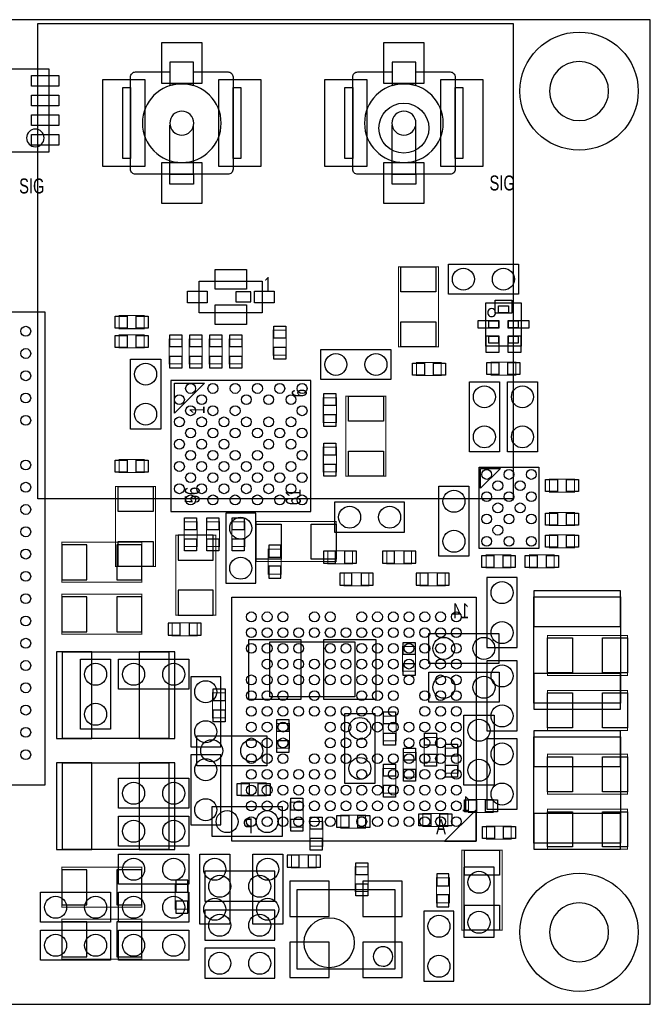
# Model space of a CAD drawing. Extents: x 0 to 42.6, y 0 to 25.
# Tile 4 of 4: x 26.6 to 42.6, y 0 to 25. Entities that reach past the tile are written whole.
import ezdxf

# ---------------------------------------------------------------- set-up
doc = ezdxf.new("R2010")
doc.units = 0
for name, color, linetype in [('BG_HEAT_PLATE_HOLES', 6, 'CONTINUOUS'), ('BG_OUTLINE', 3, 'CONTINUOUS'), ('PG_ASSEMBLY_BOTTOM', 30, 'CONTINUOUS'), ('PG_ASSEMBLY_TOP', 254, 'CONTINUOUS'), ('PIN_BOTTOM', 211, 'CONTINUOUS'), ('PIN_TOP', 173, 'CONTINUOUS')]:
    doc.layers.add(name, color=color, linetype=linetype)

msp = doc.modelspace()

# ---------------------------------------------------------------- linework, layer by layer
at = {"layer": 'BG_HEAT_PLATE_HOLES'}
for points in [[(27.0891, 24.9047), (39.1541, 24.9047)], [(27.0891, 12.8397), (27.0891, 24.9047)], [(39.1541, 24.9047), (39.1541, 12.8397)], [(39.1541, 12.8397), (27.0891, 12.8397)]]:
    msp.add_lwpolyline(points, dxfattribs=at)
for points in [[(41.576498, 23.1902, 1), (40.077898, 23.1902, 1)], [(41.576498, 1.8288, 1), (40.077898, 1.8288, 1)]]:
    msp.add_lwpolyline(points, format="xyb", close=True, dxfattribs=at)
at = {"layer": 'BG_OUTLINE'}
msp.add_lwpolyline([(42.6339, 0), (42.6339, 25.004014), (0, 25.004014), (0, 0)], close=True, dxfattribs=at)
at = {"layer": 'PG_ASSEMBLY_BOTTOM'}
for points in [[(34.623248, 11.9888), (36.401248, 11.9888), (36.401248, 12.7508), (34.623248, 12.7508), (34.623248, 11.9888)], [(31.860998, 12.4714), (31.860998, 10.6934), (32.622998, 10.6934), (32.622998, 12.4714), (31.860998, 12.4714)], [(38.490398, 10.836148), (38.490398, 9.058148), (39.252398, 9.058148), (39.252398, 10.836148), (38.490398, 10.836148)], [(38.212268, 4.13893), (32.012128, 4.13893), (32.012128, 10.33907), (38.212268, 10.33907), (38.212268, 4.13893)], [(39.676324, 7.64794), (39.676324, 10.34796), (41.876218, 10.34796), (41.876218, 7.64794), (39.676324, 7.64794)], [(30.417008, 6.748526), (27.716988, 6.748526), (27.716988, 8.94842), (30.417008, 8.94842), (30.417008, 6.748526)], [(38.490398, 8.718804), (38.490398, 6.940804), (39.252398, 6.940804), (39.252398, 8.718804), (38.490398, 8.718804)], [(30.971998, 8.318754), (30.971998, 6.540754), (31.733998, 6.540754), (31.733998, 8.318754), (30.971998, 8.318754)], [(41.876472, 6.79196), (41.876472, 4.09194), (39.676578, 4.09194), (39.676578, 6.79196), (41.876472, 6.79196)], [(39.252398, 4.959604), (39.252398, 6.737604), (38.490398, 6.737604), (38.490398, 4.959604), (39.252398, 4.959604)], [(31.733998, 4.559554), (31.733998, 6.337554), (30.971998, 6.337554), (30.971998, 4.559554), (31.733998, 4.559554)], [(30.417008, 3.929126), (27.716988, 3.929126), (27.716988, 6.12902), (30.417008, 6.12902), (30.417008, 3.929126)], [(33.105598, 3.3782), (31.327598, 3.3782), (31.327598, 2.6162), (33.105598, 2.6162), (33.105598, 3.3782)], [(38.668198, 1.7018), (38.668198, 3.4798), (37.906198, 3.4798), (37.906198, 1.7018), (38.668198, 1.7018)], [(36.162234, 0.905002), (36.162234, 2.904998), (33.662366, 2.904998), (33.662366, 0.905002), (36.162234, 0.905002)], [(33.105598, 2.3876), (31.327598, 2.3876), (31.327598, 1.6256), (33.105598, 1.6256), (33.105598, 2.3876)], [(37.652198, 0.5842), (37.652198, 2.3622), (36.890198, 2.3622), (36.890198, 0.5842), (37.652198, 0.5842)], [(33.105598, 1.4224), (31.327598, 1.4224), (31.327598, 0.6604), (33.105598, 0.6604), (33.105598, 1.4224)]]:
    msp.add_lwpolyline(points, dxfattribs=at)
at = {"layer": 'PG_ASSEMBLY_BOTTOM', "const_width": 0.0254}
for points in [[(30.590998, 11.9126), (30.590998, 9.8806), (31.606998, 9.8806), (31.606998, 11.9126), (30.590998, 11.9126)], [(29.731462, 11.7348), (27.699462, 11.7348), (27.699462, 10.7188), (29.731462, 10.7188), (29.731462, 11.7348)], [(33.270698, 10.924794), (33.270698, 11.554714), (32.940498, 11.554714), (32.940498, 10.924794), (33.270698, 10.924794)], [(34.447734, 11.1887), (35.077654, 11.1887), (35.077654, 11.5189), (34.447734, 11.5189), (34.447734, 11.1887)], [(36.576762, 11.5189), (35.946842, 11.5189), (35.946842, 11.1887), (36.576762, 11.1887), (36.576762, 11.5189)], [(34.864294, 10.6299), (35.494214, 10.6299), (35.494214, 10.9601), (34.864294, 10.9601), (34.864294, 10.6299)], [(37.427154, 10.9601), (36.797234, 10.9601), (36.797234, 10.6299), (37.427154, 10.6299), (37.427154, 10.9601)], [(29.731462, 10.414), (27.699462, 10.414), (27.699462, 9.398), (29.731462, 9.398), (29.731462, 10.414)], [(31.134558, 9.6901), (30.504638, 9.6901), (30.504638, 9.3599), (31.134558, 9.3599), (31.134558, 9.6901)], [(33.527238, 3.4671), (34.157158, 3.4671), (34.157158, 3.7973), (33.527238, 3.7973), (33.527238, 3.4671)], [(29.731462, 3.4798), (27.699462, 3.4798), (27.699462, 2.4638), (29.731462, 2.4638), (29.731462, 3.4798)], [(30.578298, 3.045206), (30.578298, 2.415286), (30.908498, 2.415286), (30.908498, 3.045206), (30.578298, 3.045206)], [(37.207698, 3.21056), (37.207698, 2.58064), (37.537898, 2.58064), (37.537898, 3.21056), (37.207698, 3.21056)], [(29.731462, 2.159), (27.699462, 2.159), (27.699462, 1.143), (29.731462, 1.143), (29.731462, 2.159)]]:
    msp.add_lwpolyline(points, dxfattribs=at)
at = {"layer": 'PG_ASSEMBLY_BOTTOM'}
msp.add_lwpolyline([(38.212268, 4.13893), (38.212268, 4.93903), (37.412168, 4.13893)], close=True, dxfattribs=at)
msp.add_lwpolyline([(36.099496, 1.214882, 1), (35.605104, 1.215118, 1)], format="xyb", close=True, dxfattribs=at)
at = {"layer": 'PG_ASSEMBLY_TOP'}
for points in [[(31.045912, 23.33117), (31.045912, 23.9268), (30.445964, 23.9268), (30.445964, 23.33117, -0.076601), (30.745938, 23.377398, -0.076974)], [(36.682172, 23.33117), (36.682172, 23.9268), (36.082224, 23.9268), (36.082224, 23.33117, -0.076601), (36.382198, 23.377398, -0.076974)], [(27.253692, 22.00148, 1), (26.805844, 22.001528, 1)], [(38.707822, 17.565624, 1), (38.507618, 17.565676, 1)]]:
    msp.add_lwpolyline(points, format="xyb", close=True, dxfattribs=at)
for points in [[(27.379676, 21.651468), (27.379676, 23.75154), (24.27986, 23.75154), (24.27986, 21.651468), (27.379676, 21.651468)], [(29.572966, 23.677372), (30.445964, 23.677372)], [(35.209226, 23.677372), (36.082224, 23.677372)], [(30.445964, 21.077428), (30.445964, 22.323298)], [(31.045912, 21.077428), (31.045912, 22.323298)], [(36.082224, 21.077428), (36.082224, 22.323298)], [(36.682172, 21.077428), (36.682172, 22.323298)], [(37.51072, 18.795238), (39.28872, 18.795238), (39.28872, 18.033238), (37.51072, 18.033238), (37.51072, 18.795238)], [(32.789368, 18.363438), (32.789368, 17.563338), (31.189168, 17.563338), (31.189168, 18.363438), (32.789368, 18.363438)], [(38.457632, 17.81556), (39.357808, 17.81556), (39.357808, 16.71574), (38.457632, 16.71574), (38.457632, 17.81556)], [(27.278584, 5.574792), (27.278584, 17.574768), (13.278612, 17.574768), (13.278612, 5.574792), (27.278584, 5.574792)], [(34.273998, 16.628872), (36.051998, 16.628872), (36.051998, 15.866872), (34.273998, 15.866872), (34.273998, 16.628872)], [(30.209998, 16.383), (30.209998, 14.605), (29.447998, 14.605), (29.447998, 16.383), (30.209998, 16.383)], [(30.46857, 12.51839), (34.018474, 12.51839), (34.018474, 15.838424), (30.46857, 15.838424), (30.46857, 12.51839)], [(38.80612, 15.806928), (38.80612, 14.028928), (38.04412, 14.028928), (38.04412, 15.806928), (38.80612, 15.806928)], [(39.77132, 15.806928), (39.77132, 14.028928), (39.00932, 14.028928), (39.00932, 15.806928), (39.77132, 15.806928)], [(38.29431, 13.641578), (39.804086, 13.641578), (39.804086, 11.571478), (38.29431, 11.571478), (38.29431, 13.641578)], [(37.271198, 11.376406), (37.271198, 13.154406), (38.033198, 13.154406), (38.033198, 11.376406), (37.271198, 11.376406)], [(38.791896, 8.658098), (37.013896, 8.658098), (37.013896, 9.420098), (38.791896, 9.420098), (38.791896, 8.658098)], [(32.978598, 9.204198), (35.137598, 9.204198), (35.137598, 7.807198), (32.978598, 7.807198), (32.978598, 9.204198)], [(28.939998, 8.763), (28.939998, 6.985), (28.177998, 6.985), (28.177998, 8.763), (28.939998, 8.763)], [(30.921198, 8.001), (29.143198, 8.001), (29.143198, 8.763), (30.921198, 8.763), (30.921198, 8.001)], [(38.795198, 7.6708), (37.017198, 7.6708), (37.017198, 8.4328), (38.795198, 8.4328), (38.795198, 7.6708)], [(35.645598, 7.38632), (35.645598, 5.60832), (34.883598, 5.60832), (34.883598, 7.38632), (35.645598, 7.38632)], [(38.668198, 7.3406), (38.668198, 5.5626), (37.906198, 5.5626), (37.906198, 7.3406), (38.668198, 7.3406)], [(31.124398, 6.820154), (32.902398, 6.820154), (32.902398, 6.058154), (31.124398, 6.058154), (31.124398, 6.820154)], [(30.921198, 4.9784), (29.143198, 4.9784), (29.143198, 5.7404), (30.921198, 5.7404), (30.921198, 4.9784)], [(31.515304, 5.020056), (33.293304, 5.020056), (33.293304, 4.258056), (31.515304, 4.258056), (31.515304, 5.020056)], [(29.143198, 4.7752), (30.921198, 4.7752), (30.921198, 4.0132), (29.143198, 4.0132), (29.143198, 4.7752)], [(30.921198, 3.048), (29.143198, 3.048), (29.143198, 3.81), (30.921198, 3.81), (30.921198, 3.048)], [(31.200598, 2.032), (31.200598, 3.81), (31.962598, 3.81), (31.962598, 2.032), (31.200598, 2.032)], [(32.546798, 2.032), (32.546798, 3.81), (33.308798, 3.81), (33.308798, 2.032), (32.546798, 2.032)], [(28.939998, 2.0828), (27.161998, 2.0828), (27.161998, 2.8448), (28.939998, 2.8448), (28.939998, 2.0828)], [(30.921198, 2.0828), (29.143198, 2.0828), (29.143198, 2.8448), (30.921198, 2.8448), (30.921198, 2.0828)], [(27.161998, 1.8796), (28.939998, 1.8796), (28.939998, 1.1176), (27.161998, 1.1176), (27.161998, 1.8796)], [(29.143198, 1.8796), (30.921198, 1.8796), (30.921198, 1.1176), (29.143198, 1.1176), (29.143198, 1.8796)]]:
    msp.add_lwpolyline(points, dxfattribs=at)
for points in [[(31.045912, 23.677372), (31.91891, 23.677372, -0.414214), (32.04591, 23.550372), (32.04591, 21.204428, -0.414214), (31.91891, 21.077428), (29.572966, 21.077428, -0.414214), (29.445966, 21.204428), (29.445966, 23.550372, -0.414214), (29.572966, 23.677372)], [(36.682172, 23.677372), (37.55517, 23.677372, -0.414214), (37.68217, 23.550372), (37.68217, 21.204428, -0.414214), (37.55517, 21.077428), (35.209226, 21.077428, -0.414214), (35.082226, 21.204428), (35.082226, 23.550372, -0.414214), (35.209226, 23.677372)], [(31.745936, 22.3774, 1), (29.74594, 22.3774, 1), (31.745936, 22.3774)], [(37.382196, 22.3774, 1), (35.3822, 22.3774, 1), (37.382196, 22.3774)], [(31.050738, 22.3774, 1), (30.441138, 22.3774, 1), (31.050738, 22.3774)], [(36.686998, 22.3774, 1), (36.077398, 22.3774, 1), (36.686998, 22.3774)]]:
    msp.add_lwpolyline(points, format="xyb", dxfattribs=at)
for points in [[(29.247338, 21.4757), (29.247338, 23.2791), (29.445966, 23.2791), (29.445966, 21.4757)], [(32.04591, 21.4757), (32.04591, 23.2791), (32.244538, 23.2791), (32.244538, 21.4757)], [(34.883598, 21.4757), (34.883598, 23.2791), (35.082226, 23.2791), (35.082226, 21.4757)], [(37.68217, 21.4757), (37.68217, 23.2791), (37.880798, 23.2791), (37.880798, 21.4757)], [(30.445964, 20.828), (30.445964, 21.077428), (31.045912, 21.077428), (31.045912, 20.828)], [(36.082224, 20.828), (36.082224, 21.077428), (36.682172, 21.077428), (36.682172, 20.828)], [(32.497268, 17.836388), (32.497268, 18.090388), (32.116268, 18.090388), (32.116268, 17.836388)], [(39.032688, 17.74063), (39.032688, 17.560544), (38.782752, 17.560544), (38.782752, 17.74063)], [(38.782752, 17.355566), (38.782752, 17.175734), (38.532816, 17.175734), (38.532816, 17.355566)], [(39.282624, 17.355566), (39.282624, 17.175734), (39.032688, 17.175734), (39.032688, 17.355566)], [(38.782752, 16.970756), (38.782752, 16.79067), (38.532816, 16.79067), (38.532816, 16.970756)], [(39.282624, 16.970756), (39.282624, 16.79067), (39.032688, 16.79067), (39.032688, 16.970756)], [(30.564074, 15.012924), (30.564074, 15.774924), (31.326074, 15.774924)], [(38.329108, 13.606526), (38.829234, 13.606526), (38.329108, 13.106654)]]:
    msp.add_lwpolyline(points, close=True, dxfattribs=at)
at = {"layer": 'PG_ASSEMBLY_TOP', "const_width": 0.0254}
for points in [[(36.24072, 16.699738), (36.24072, 18.731738), (37.25672, 18.731738), (37.25672, 16.699738), (36.24072, 16.699738)], [(29.788358, 17.1577), (29.158438, 17.1577), (29.158438, 17.4879), (29.788358, 17.4879), (29.788358, 17.1577)], [(29.158438, 16.997172), (29.788358, 16.997172), (29.788358, 16.666972), (29.158438, 16.666972), (29.158438, 16.997172)], [(33.067498, 16.487394), (33.067498, 17.117314), (33.397698, 17.117314), (33.397698, 16.487394), (33.067498, 16.487394)], [(30.425898, 16.263112), (30.425898, 16.893032), (30.756098, 16.893032), (30.756098, 16.263112), (30.425898, 16.263112)], [(30.933898, 16.263112), (30.933898, 16.893032), (31.264098, 16.893032), (31.264098, 16.263112), (30.933898, 16.263112)], [(31.441898, 16.263112), (31.441898, 16.893032), (31.772098, 16.893032), (31.772098, 16.263112), (31.441898, 16.263112)], [(31.949898, 16.263112), (31.949898, 16.893032), (32.280098, 16.893032), (32.280098, 16.263112), (31.949898, 16.263112)], [(37.330634, 15.96771), (36.700714, 15.96771), (36.700714, 16.29791), (37.330634, 16.29791), (37.330634, 15.96771)], [(38.59276, 16.31061), (39.22268, 16.31061), (39.22268, 15.98041), (38.59276, 15.98041), (38.59276, 16.31061)], [(34.667698, 15.404084), (34.667698, 14.774164), (34.337498, 14.774164), (34.337498, 15.404084), (34.667698, 15.404084)], [(34.908998, 13.412724), (34.908998, 15.444724), (35.924998, 15.444724), (35.924998, 13.412724), (34.908998, 13.412724)], [(34.337498, 13.519912), (34.337498, 14.149832), (34.667698, 14.149832), (34.667698, 13.519912), (34.337498, 13.519912)], [(29.158438, 13.834872), (29.788358, 13.834872), (29.788358, 13.504672), (29.158438, 13.504672), (29.158438, 13.834872)], [(40.080438, 13.33754), (40.710358, 13.33754), (40.710358, 13.00734), (40.080438, 13.00734), (40.080438, 13.33754)], [(29.066998, 11.117072), (29.066998, 13.149072), (30.082998, 13.149072), (30.082998, 11.117072), (29.066998, 11.117072)], [(31.133542, 12.25296), (31.133542, 11.62304), (30.803342, 11.62304), (30.803342, 12.25296), (31.133542, 12.25296)], [(31.699708, 12.25296), (31.699708, 11.62304), (31.369508, 11.62304), (31.369508, 12.25296), (31.699708, 12.25296)], [(32.34182, 12.25296), (32.34182, 11.62304), (32.01162, 11.62304), (32.01162, 12.25296), (32.34182, 12.25296)], [(34.66592, 11.244072), (32.63392, 11.244072), (32.63392, 12.260072), (34.66592, 12.260072), (34.66592, 11.244072)], [(40.080438, 12.488672), (40.710358, 12.488672), (40.710358, 12.158472), (40.080438, 12.158472), (40.080438, 12.488672)], [(40.080438, 11.922506), (40.710358, 11.922506), (40.710358, 11.592306), (40.080438, 11.592306), (40.080438, 11.922506)], [(39.097204, 11.082782), (38.467284, 11.082782), (38.467284, 11.412982), (39.097204, 11.412982), (39.097204, 11.082782)], [(39.567104, 11.412982), (40.197024, 11.412982), (40.197024, 11.082782), (39.567104, 11.082782), (39.567104, 11.412982)], [(40.027098, 9.369298), (42.059098, 9.369298), (42.059098, 8.353298), (40.027098, 8.353298), (40.027098, 9.369298)], [(36.677346, 9.087104), (36.677346, 8.457184), (36.347146, 8.457184), (36.347146, 9.087104), (36.677346, 9.087104)], [(31.856172, 7.906004), (31.856172, 7.276084), (31.525972, 7.276084), (31.525972, 7.906004), (31.856172, 7.906004)], [(40.027098, 7.972298), (42.059098, 7.972298), (42.059098, 6.956298), (40.027098, 6.956298), (40.027098, 7.972298)], [(35.851846, 6.689344), (35.851846, 7.319264), (36.182046, 7.319264), (36.182046, 6.689344), (35.851846, 6.689344)], [(33.4772, 7.131304), (33.4772, 6.501384), (33.147, 6.501384), (33.147, 7.131304), (33.4772, 7.131304)], [(36.892992, 6.149594), (36.892992, 6.779514), (37.223192, 6.779514), (37.223192, 6.149594), (36.892992, 6.149594)], [(37.426392, 5.873496), (37.426392, 6.503416), (37.756592, 6.503416), (37.756592, 5.873496), (37.426392, 5.873496)], [(36.359592, 5.768594), (36.359592, 6.398514), (36.689792, 6.398514), (36.689792, 5.768594), (36.359592, 5.768594)], [(40.027098, 6.35), (42.059098, 6.35), (42.059098, 5.334), (40.027098, 5.334), (40.027098, 6.35)], [(35.849306, 5.362194), (35.849306, 5.992114), (36.179506, 5.992114), (36.179506, 5.362194), (35.849306, 5.362194)], [(32.88411, 5.292852), (32.25419, 5.292852), (32.25419, 5.623052), (32.88411, 5.623052), (32.88411, 5.292852)], [(33.82645, 5.131308), (33.82645, 4.501388), (33.49625, 4.501388), (33.49625, 5.131308), (33.82645, 5.131308)], [(38.019736, 5.204206), (38.649656, 5.204206), (38.649656, 4.874006), (38.019736, 4.874006), (38.019736, 5.204206)], [(35.410902, 4.473956), (34.780982, 4.473956), (34.780982, 4.804156), (35.410902, 4.804156), (35.410902, 4.473956)], [(36.86429, 4.848606), (37.49421, 4.848606), (37.49421, 4.518406), (36.86429, 4.518406), (36.86429, 4.848606)], [(40.027098, 4.953), (42.059098, 4.953), (42.059098, 3.937), (40.027098, 3.937), (40.027098, 4.953)], [(34.324798, 4.645406), (34.324798, 4.015486), (33.994598, 4.015486), (33.994598, 4.645406), (34.324798, 4.645406)], [(38.476936, 4.524756), (39.106856, 4.524756), (39.106856, 4.194556), (38.476936, 4.194556), (38.476936, 4.524756)], [(37.855398, 1.8796), (37.855398, 3.9116), (38.871398, 3.9116), (38.871398, 1.8796), (37.855398, 1.8796)], [(35.477196, 3.49123), (35.477196, 2.86131), (35.146996, 2.86131), (35.146996, 3.49123), (35.477196, 3.49123)]]:
    msp.add_lwpolyline(points, dxfattribs=at)
at = {"layer": 'PIN_BOTTOM'}
for points in [[(30.654498, 11.2776), (31.543498, 11.2776), (31.543498, 11.9126), (30.654498, 11.9126)], [(27.699462, 11.6713), (27.699462, 10.7823), (28.334462, 10.7823), (28.334462, 11.6713)], [(29.096462, 11.6713), (29.096462, 10.7823), (29.731462, 10.7823), (29.731462, 11.6713)], [(32.953198, 11.354308), (33.257998, 11.354308), (33.257998, 11.659108), (32.953198, 11.659108)], [(34.34334, 11.5062), (34.34334, 11.2014), (34.64814, 11.2014), (34.64814, 11.5062)], [(34.877248, 11.5062), (34.877248, 11.2014), (35.182048, 11.2014), (35.182048, 11.5062)], [(36.147248, 11.2014), (36.147248, 11.5062), (35.842448, 11.5062), (35.842448, 11.2014)], [(36.681156, 11.2014), (36.681156, 11.5062), (36.376356, 11.5062), (36.376356, 11.2014)], [(32.953198, 10.8204), (33.257998, 10.8204), (33.257998, 11.1252), (32.953198, 11.1252)], [(34.7599, 10.9474), (34.7599, 10.6426), (35.0647, 10.6426), (35.0647, 10.9474)], [(35.293808, 10.9474), (35.293808, 10.6426), (35.598608, 10.6426), (35.598608, 10.9474)], [(36.99764, 10.6426), (36.99764, 10.9474), (36.69284, 10.9474), (36.69284, 10.6426)], [(37.531548, 10.6426), (37.531548, 10.9474), (37.226748, 10.9474), (37.226748, 10.6426)], [(30.654498, 9.8806), (31.543498, 9.8806), (31.543498, 10.5156), (30.654498, 10.5156)], [(27.699462, 10.3505), (27.699462, 9.4615), (28.334462, 9.4615), (28.334462, 10.3505)], [(29.096462, 10.3505), (29.096462, 9.4615), (29.731462, 9.4615), (29.731462, 10.3505)], [(39.676451, 9.598025), (41.876345, 9.598025), (41.876345, 10.497947), (39.676451, 10.497947)], [(30.705044, 9.3726), (30.705044, 9.6774), (30.400244, 9.6774), (30.400244, 9.3726)], [(31.238952, 9.3726), (31.238952, 9.6774), (30.934152, 9.6774), (30.934152, 9.3726)], [(28.46705, 6.748526), (28.46705, 8.94842), (27.567128, 8.94842), (27.567128, 6.748526)], [(30.567122, 6.748526), (30.567122, 8.94842), (29.6672, 8.94842), (29.6672, 6.748526)], [(39.676451, 7.497953), (41.876345, 7.497953), (41.876345, 8.397875), (39.676451, 8.397875)], [(41.876345, 6.941947), (39.676451, 6.941947), (39.676451, 6.042025), (41.876345, 6.042025)], [(28.46705, 3.929126), (28.46705, 6.12902), (27.567128, 6.12902), (27.567128, 3.929126)], [(30.567122, 3.929126), (30.567122, 6.12902), (29.6672, 6.12902), (29.6672, 3.929126)], [(41.876345, 4.841875), (39.676451, 4.841875), (39.676451, 3.941953), (41.876345, 3.941953)], [(33.422844, 3.7846), (33.422844, 3.4798), (33.727644, 3.4798), (33.727644, 3.7846)], [(33.956752, 3.7846), (33.956752, 3.4798), (34.261552, 3.4798), (34.261552, 3.7846)], [(27.699462, 3.4163), (27.699462, 2.5273), (28.334462, 2.5273), (28.334462, 3.4163)], [(29.096462, 3.4163), (29.096462, 2.5273), (29.731462, 2.5273), (29.731462, 3.4163)], [(37.525198, 3.314954), (37.220398, 3.314954), (37.220398, 3.010154), (37.525198, 3.010154)], [(30.895798, 3.1496), (30.590998, 3.1496), (30.590998, 2.8448), (30.895798, 2.8448)], [(34.487358, 2.229866), (34.487358, 3.129788), (33.48736, 3.129788), (33.48736, 2.229866)], [(36.337494, 2.229866), (36.337494, 3.129788), (35.337496, 3.129788), (35.337496, 2.229866)], [(37.525198, 2.781046), (37.220398, 2.781046), (37.220398, 2.476246), (37.525198, 2.476246)], [(30.895798, 2.615692), (30.590998, 2.615692), (30.590998, 2.310892), (30.895798, 2.310892)], [(27.699462, 2.0955), (27.699462, 1.2065), (28.334462, 1.2065), (28.334462, 2.0955)], [(29.096462, 2.0955), (29.096462, 1.2065), (29.731462, 1.2065), (29.731462, 2.0955)], [(34.487358, 0.679958), (34.487358, 1.57988), (33.48736, 1.57988), (33.48736, 0.679958)], [(36.337494, 0.679958), (36.337494, 1.57988), (35.337496, 1.57988), (35.337496, 0.679958)]]:
    msp.add_lwpolyline(points, close=True, dxfattribs=at)
for centre, radius in [((40.827198, 23.1902), 1.499997), ((36.382198, 22.2504), 0.635), ((35.004248, 12.3698), 0.2794), ((36.020248, 12.3698), 0.2794), ((32.241998, 12.0904), 0.2794), ((32.241998, 11.0744), 0.2794), ((38.871398, 10.455148), 0.2794), ((32.512254, 9.838944), 0.124968), ((32.912304, 9.838944), 0.124968), ((33.3121, 9.838944), 0.124968), ((34.1122, 9.838944), 0.124968), ((34.51225, 9.838944), 0.124968), ((35.312096, 9.838944), 0.124968), ((35.712146, 9.838944), 0.124968), ((36.112196, 9.838944), 0.124968), ((36.512246, 9.838944), 0.124968), ((36.912296, 9.838944), 0.124968), ((37.312092, 9.838944), 0.124968), ((37.712142, 9.838944), 0.124968), ((32.512254, 9.438894), 0.124968), ((32.912304, 9.438894), 0.124968), ((33.3121, 9.438894), 0.124968), ((33.71215, 9.438894), 0.124968), ((34.1122, 9.438894), 0.124968), ((34.51225, 9.438894), 0.124968), ((34.9123, 9.438894), 0.124968), ((35.312096, 9.438894), 0.124968), ((35.712146, 9.438894), 0.124968), ((36.112196, 9.438894), 0.124968), ((36.512246, 9.438894), 0.124968), ((36.912296, 9.438894), 0.124968), ((37.312092, 9.438894), 0.124968), ((37.712142, 9.438894), 0.124968), ((38.871398, 9.439148), 0.2794), ((32.512254, 9.039098), 0.124968), ((32.912304, 9.039098), 0.124968), ((33.3121, 9.039098), 0.124968), ((33.71215, 9.039098), 0.124968), ((34.51225, 9.039098), 0.124968), ((34.9123, 9.039098), 0.124968), ((35.312096, 9.039098), 0.124968), ((35.712146, 9.039098), 0.124968), ((36.112196, 9.039098), 0.124968), ((36.512246, 9.039098), 0.124968), ((36.912296, 9.039098), 0.124968), ((37.312092, 9.039098), 0.124968), ((37.712142, 9.039098), 0.124968), ((32.912304, 8.639048), 0.124968), ((33.3121, 8.639048), 0.124968), ((33.71215, 8.639048), 0.124968), ((34.1122, 8.639048), 0.124968), ((34.51225, 8.639048), 0.124968), ((34.9123, 8.639048), 0.124968), ((35.312096, 8.639048), 0.124968), ((35.712146, 8.639048), 0.124968), ((36.112196, 8.639048), 0.124968), ((36.512246, 8.639048), 0.124968), ((36.912296, 8.639048), 0.124968), ((37.312092, 8.639048), 0.124968), ((37.712142, 8.639048), 0.124968), ((38.871398, 8.337804), 0.2794), ((32.512254, 8.238998), 0.124968), ((32.912304, 8.238998), 0.124968), ((33.3121, 8.238998), 0.124968), ((33.71215, 8.238998), 0.124968), ((34.1122, 8.238998), 0.124968), ((34.51225, 8.238998), 0.124968), ((34.9123, 8.238998), 0.124968), ((35.312096, 8.238998), 0.124968), ((35.712146, 8.238998), 0.124968), ((36.112196, 8.238998), 0.124968), ((36.512246, 8.238998), 0.124968), ((37.312092, 8.238998), 0.124968), ((37.712142, 8.238998), 0.124968), ((31.352998, 7.937754), 0.2794), ((32.512254, 7.838948), 0.124968), ((32.912304, 7.838948), 0.124968), ((33.3121, 7.838948), 0.124968), ((34.1122, 7.838948), 0.124968), ((35.312096, 7.838948), 0.124968), ((35.712146, 7.838948), 0.124968), ((36.112196, 7.838948), 0.124968), ((36.912296, 7.838948), 0.124968), ((37.312092, 7.838948), 0.124968), ((37.712142, 7.838948), 0.124968), ((32.512254, 7.438898), 0.124968), ((32.912304, 7.438898), 0.124968), ((33.3121, 7.438898), 0.124968), ((33.71215, 7.438898), 0.124968), ((34.1122, 7.438898), 0.124968), ((34.51225, 7.438898), 0.124968), ((34.9123, 7.438898), 0.124968), ((35.312096, 7.438898), 0.124968), ((35.712146, 7.438898), 0.124968), ((36.112196, 7.438898), 0.124968), ((36.912296, 7.438898), 0.124968), ((37.312092, 7.438898), 0.124968), ((37.712142, 7.438898), 0.124968), ((38.871398, 7.321804), 0.2794), ((31.352998, 6.921754), 0.2794), ((32.512254, 7.039102), 0.124968), ((32.912304, 7.039102), 0.124968), ((33.3121, 7.039102), 0.124968), ((34.51225, 7.039102), 0.124968), ((34.9123, 7.039102), 0.124968), ((35.312096, 7.039102), 0.124968), ((35.712146, 7.039102), 0.124968), ((36.112196, 7.039102), 0.124968), ((36.512246, 7.039102), 0.124968), ((36.912296, 7.039102), 0.124968), ((37.312092, 7.039102), 0.124968), ((37.712142, 7.039102), 0.124968), ((32.512254, 6.639052), 0.124968), ((32.912304, 6.639052), 0.124968), ((33.3121, 6.639052), 0.124968), ((34.51225, 6.639052), 0.124968), ((34.9123, 6.639052), 0.124968), ((35.312096, 6.639052), 0.124968), ((36.512246, 6.639052), 0.124968), ((36.912296, 6.639052), 0.124968), ((37.312092, 6.639052), 0.124968), ((37.712142, 6.639052), 0.124968), ((38.871398, 6.356604), 0.2794), ((32.512254, 6.239002), 0.124968), ((32.912304, 6.239002), 0.124968), ((33.3121, 6.239002), 0.124968), ((34.1122, 6.239002), 0.124968), ((34.51225, 6.239002), 0.124968), ((34.9123, 6.239002), 0.124968), ((35.312096, 6.239002), 0.124968), ((35.712146, 6.239002), 0.124968), ((36.112196, 6.239002), 0.124968), ((36.512246, 6.239002), 0.124968), ((36.912296, 6.239002), 0.124968), ((37.312092, 6.239002), 0.124968), ((37.712142, 6.239002), 0.124968), ((31.352998, 5.956554), 0.2794), ((32.512254, 5.838952), 0.124968), ((32.912304, 5.838952), 0.124968), ((33.3121, 5.838952), 0.124968), ((33.71215, 5.838952), 0.124968), ((34.1122, 5.838952), 0.124968), ((34.51225, 5.838952), 0.124968), ((35.312096, 5.838952), 0.124968), ((36.112196, 5.838952), 0.124968), ((36.512246, 5.838952), 0.124968), ((36.912296, 5.838952), 0.124968), ((37.312092, 5.838952), 0.124968), ((37.712142, 5.838952), 0.124968), ((32.512254, 5.438902), 0.124968), ((32.912304, 5.438902), 0.124968), ((33.3121, 5.438902), 0.124968), ((33.71215, 5.438902), 0.124968), ((34.1122, 5.438902), 0.124968), ((34.51225, 5.438902), 0.124968), ((34.9123, 5.438902), 0.124968), ((35.312096, 5.438902), 0.124968), ((35.712146, 5.438902), 0.124968), ((36.112196, 5.438902), 0.124968), ((36.512246, 5.438902), 0.124968), ((36.912296, 5.438902), 0.124968), ((37.312092, 5.438902), 0.124968), ((37.712142, 5.438902), 0.124968), ((38.871398, 5.340604), 0.2794), ((31.352998, 4.940554), 0.2794), ((32.512254, 5.039106), 0.124968), ((32.912304, 5.039106), 0.124968), ((33.3121, 5.039106), 0.124968), ((33.71215, 5.039106), 0.124968), ((34.1122, 5.039106), 0.124968), ((34.51225, 5.039106), 0.124968), ((34.9123, 5.039106), 0.124968), ((35.312096, 5.039106), 0.124968), ((35.712146, 5.039106), 0.124968), ((36.112196, 5.039106), 0.124968), ((36.512246, 5.039106), 0.124968), ((36.912296, 5.039106), 0.124968), ((37.312092, 5.039106), 0.124968), ((37.712142, 5.039106), 0.124968), ((32.512254, 4.639056), 0.124968), ((32.912304, 4.639056), 0.124968), ((33.3121, 4.639056), 0.124968), ((33.71215, 4.639056), 0.124968), ((34.1122, 4.639056), 0.124968), ((34.51225, 4.639056), 0.124968), ((35.312096, 4.639056), 0.124968), ((35.712146, 4.639056), 0.124968), ((36.112196, 4.639056), 0.124968), ((36.512246, 4.639056), 0.124968), ((36.912296, 4.639056), 0.124968), ((37.312092, 4.639056), 0.124968), ((37.712142, 4.639056), 0.124968), ((31.708598, 2.9972), 0.2794), ((32.724598, 2.9972), 0.2794), ((38.287198, 3.0988), 0.2794), ((40.827198, 1.8288), 1.499997), ((31.708598, 2.0066), 0.2794), ((32.724598, 2.0066), 0.2794), ((37.271198, 1.9812), 0.2794), ((38.287198, 2.0828), 0.2794), ((31.708598, 1.0414), 0.2794), ((32.724598, 1.0414), 0.2794), ((37.271198, 0.9652), 0.2794)]:
    msp.add_circle(centre, radius, dxfattribs=at)
at = {"layer": 'PIN_TOP'}
for points in [[(30.237938, 23.3807), (30.237938, 24.4221), (31.253938, 24.4221), (31.253938, 23.3807)], [(35.874198, 23.3807), (35.874198, 24.4221), (36.890198, 24.4221), (36.890198, 23.3807)], [(27.629866, 23.586567), (27.629866, 23.316565), (26.929842, 23.316565), (26.929842, 23.586567)], [(28.739338, 21.2725), (28.739338, 23.4823), (29.806138, 23.4823), (29.806138, 21.2725)], [(31.685738, 21.2725), (31.685738, 23.4823), (32.752538, 23.4823), (32.752538, 21.2725)], [(34.375598, 21.2725), (34.375598, 23.4823), (35.442398, 23.4823), (35.442398, 21.2725)], [(37.321998, 21.2725), (37.321998, 23.4823), (38.388798, 23.4823), (38.388798, 21.2725)], [(27.629866, 23.086441), (27.629866, 22.816439), (26.929842, 22.816439), (26.929842, 23.086441)], [(27.629866, 22.586569), (27.629866, 22.316567), (26.929842, 22.316567), (26.929842, 22.586569)], [(27.629866, 22.086443), (27.629866, 21.816441), (26.929842, 21.816441), (26.929842, 22.086443)], [(30.237938, 20.3327), (30.237938, 21.3741), (31.253938, 21.3741), (31.253938, 20.3327)], [(35.874198, 20.3327), (35.874198, 21.3741), (36.890198, 21.3741), (36.890198, 20.3327)], [(32.389318, 18.663539), (32.389318, 18.163413), (31.589218, 18.163413), (31.589218, 18.663539)], [(36.30422, 18.731738), (37.19322, 18.731738), (37.19322, 18.096738), (36.30422, 18.096738)], [(31.389447, 18.113375), (31.389447, 17.813401), (30.889321, 17.813401), (30.889321, 18.113375)], [(33.089215, 18.113375), (33.089215, 17.813401), (32.589089, 17.813401), (32.589089, 18.113375)], [(32.389318, 17.763363), (32.389318, 17.263237), (31.589218, 17.263237), (31.589218, 17.763363)], [(39.120191, 17.878298), (39.120191, 17.553178), (38.695249, 17.553178), (38.695249, 17.878298)], [(29.358844, 17.4752), (29.358844, 17.1704), (29.054044, 17.1704), (29.054044, 17.4752)], [(29.892752, 17.4752), (29.892752, 17.1704), (29.587952, 17.1704), (29.587952, 17.4752)], [(36.30422, 17.334738), (37.19322, 17.334738), (37.19322, 16.699738), (36.30422, 16.699738)], [(38.265227, 17.363186), (38.790245, 17.363186), (38.790245, 17.168114), (38.265227, 17.168114)], [(39.025195, 17.363186), (39.550213, 17.363186), (39.550213, 17.168114), (39.025195, 17.168114)], [(33.384998, 16.916908), (33.080198, 16.916908), (33.080198, 17.221708), (33.384998, 17.221708)], [(29.054044, 16.679672), (29.054044, 16.984472), (29.358844, 16.984472), (29.358844, 16.679672)], [(29.587952, 16.679672), (29.587952, 16.984472), (29.892752, 16.984472), (29.892752, 16.679672)], [(30.743398, 16.692626), (30.438598, 16.692626), (30.438598, 16.997426), (30.743398, 16.997426)], [(31.251398, 16.692626), (30.946598, 16.692626), (30.946598, 16.997426), (31.251398, 16.997426)], [(31.759398, 16.692626), (31.454598, 16.692626), (31.454598, 16.997426), (31.759398, 16.997426)], [(32.267398, 16.692626), (31.962598, 16.692626), (31.962598, 16.997426), (32.267398, 16.997426)], [(38.465252, 16.977995), (38.790372, 16.977995), (38.790372, 16.553053), (38.465252, 16.553053)], [(39.025068, 16.977995), (39.350188, 16.977995), (39.350188, 16.553053), (39.025068, 16.553053)], [(33.384998, 16.383), (33.080198, 16.383), (33.080198, 16.6878), (33.384998, 16.6878)], [(30.743398, 16.158718), (30.438598, 16.158718), (30.438598, 16.463518), (30.743398, 16.463518)], [(31.251398, 16.158718), (30.946598, 16.158718), (30.946598, 16.463518), (31.251398, 16.463518)], [(31.759398, 16.158718), (31.454598, 16.158718), (31.454598, 16.463518), (31.759398, 16.463518)], [(32.267398, 16.158718), (31.962598, 16.158718), (31.962598, 16.463518), (32.267398, 16.463518)], [(36.90112, 16.28521), (36.90112, 15.98041), (36.59632, 15.98041), (36.59632, 16.28521)], [(37.435028, 16.28521), (37.435028, 15.98041), (37.130228, 15.98041), (37.130228, 16.28521)], [(38.488366, 15.99311), (38.488366, 16.29791), (38.793166, 16.29791), (38.793166, 15.99311)], [(39.022274, 15.99311), (39.022274, 16.29791), (39.327074, 16.29791), (39.327074, 15.99311)], [(34.350198, 15.508478), (34.654998, 15.508478), (34.654998, 15.203678), (34.350198, 15.203678)], [(34.972498, 15.444724), (35.861498, 15.444724), (35.861498, 14.809724), (34.972498, 14.809724)], [(34.350198, 14.97457), (34.654998, 14.97457), (34.654998, 14.66977), (34.350198, 14.66977)], [(34.654998, 13.949426), (34.350198, 13.949426), (34.350198, 14.254226), (34.654998, 14.254226)], [(34.972498, 14.047724), (35.861498, 14.047724), (35.861498, 13.412724), (34.972498, 13.412724)], [(29.054044, 13.517372), (29.054044, 13.822172), (29.358844, 13.822172), (29.358844, 13.517372)], [(29.587952, 13.517372), (29.587952, 13.822172), (29.892752, 13.822172), (29.892752, 13.517372)], [(34.654998, 13.415518), (34.350198, 13.415518), (34.350198, 13.720318), (34.654998, 13.720318)], [(39.976044, 13.02004), (39.976044, 13.32484), (40.280844, 13.32484), (40.280844, 13.02004)], [(40.509952, 13.02004), (40.509952, 13.32484), (40.814752, 13.32484), (40.814752, 13.02004)], [(29.130498, 13.149072), (30.019498, 13.149072), (30.019498, 12.514072), (29.130498, 12.514072)], [(30.816042, 12.357354), (31.120842, 12.357354), (31.120842, 12.052554), (30.816042, 12.052554)], [(31.382208, 12.357354), (31.687008, 12.357354), (31.687008, 12.052554), (31.382208, 12.052554)], [(32.02432, 12.357354), (32.32912, 12.357354), (32.32912, 12.052554), (32.02432, 12.052554)], [(39.976044, 12.171172), (39.976044, 12.475972), (40.280844, 12.475972), (40.280844, 12.171172)], [(40.509952, 12.171172), (40.509952, 12.475972), (40.814752, 12.475972), (40.814752, 12.171172)], [(32.63392, 11.307572), (32.63392, 12.196572), (33.26892, 12.196572), (33.26892, 11.307572)], [(34.03092, 11.307572), (34.03092, 12.196572), (34.66592, 12.196572), (34.66592, 11.307572)], [(29.130498, 11.752072), (30.019498, 11.752072), (30.019498, 11.117072), (29.130498, 11.117072)], [(30.816042, 11.823446), (31.120842, 11.823446), (31.120842, 11.518646), (30.816042, 11.518646)], [(31.382208, 11.823446), (31.687008, 11.823446), (31.687008, 11.518646), (31.382208, 11.518646)], [(32.02432, 11.823446), (32.32912, 11.823446), (32.32912, 11.518646), (32.02432, 11.518646)], [(39.976044, 11.605006), (39.976044, 11.909806), (40.280844, 11.909806), (40.280844, 11.605006)], [(40.509952, 11.605006), (40.509952, 11.909806), (40.814752, 11.909806), (40.814752, 11.605006)], [(38.66769, 11.400282), (38.66769, 11.095482), (38.36289, 11.095482), (38.36289, 11.400282)], [(39.201598, 11.400282), (39.201598, 11.095482), (38.896798, 11.095482), (38.896798, 11.400282)], [(39.46271, 11.095482), (39.46271, 11.400282), (39.76751, 11.400282), (39.76751, 11.095482)], [(39.996618, 11.095482), (39.996618, 11.400282), (40.301418, 11.400282), (40.301418, 11.095482)], [(33.765998, 7.743698), (32.445198, 7.743698), (32.445198, 9.267698), (33.765998, 9.267698)], [(35.670998, 7.743698), (34.350198, 7.743698), (34.350198, 9.267698), (35.670998, 9.267698)], [(40.662098, 9.305798), (40.662098, 8.416798), (40.027098, 8.416798), (40.027098, 9.305798)], [(42.059098, 9.305798), (42.059098, 8.416798), (41.424098, 8.416798), (41.424098, 9.305798)], [(36.359846, 9.191498), (36.664646, 9.191498), (36.664646, 8.886698), (36.359846, 8.886698)], [(36.359846, 8.65759), (36.664646, 8.65759), (36.664646, 8.35279), (36.359846, 8.35279)], [(31.538672, 8.010398), (31.843472, 8.010398), (31.843472, 7.705598), (31.538672, 7.705598)], [(40.662098, 7.908798), (40.662098, 7.019798), (40.027098, 7.019798), (40.027098, 7.908798)], [(42.059098, 7.908798), (42.059098, 7.019798), (41.424098, 7.019798), (41.424098, 7.908798)], [(31.538672, 7.47649), (31.843472, 7.47649), (31.843472, 7.17169), (31.538672, 7.17169)], [(36.169346, 7.118858), (35.864546, 7.118858), (35.864546, 7.423658), (36.169346, 7.423658)], [(33.1597, 7.235698), (33.4645, 7.235698), (33.4645, 6.930898), (33.1597, 6.930898)], [(36.169346, 6.58495), (35.864546, 6.58495), (35.864546, 6.88975), (36.169346, 6.88975)], [(37.210492, 6.579108), (36.905692, 6.579108), (36.905692, 6.883908), (37.210492, 6.883908)], [(33.1597, 6.70179), (33.4645, 6.70179), (33.4645, 6.39699), (33.1597, 6.39699)], [(36.677092, 6.198108), (36.372292, 6.198108), (36.372292, 6.502908), (36.677092, 6.502908)], [(37.743892, 6.30301), (37.439092, 6.30301), (37.439092, 6.60781), (37.743892, 6.60781)], [(37.210492, 6.0452), (36.905692, 6.0452), (36.905692, 6.35), (37.210492, 6.35)], [(40.662098, 6.2865), (40.662098, 5.3975), (40.027098, 5.3975), (40.027098, 6.2865)], [(42.059098, 6.2865), (42.059098, 5.3975), (41.424098, 5.3975), (41.424098, 6.2865)], [(36.166806, 5.791708), (35.862006, 5.791708), (35.862006, 6.096508), (36.166806, 6.096508)], [(37.743892, 5.769102), (37.439092, 5.769102), (37.439092, 6.073902), (37.743892, 6.073902)], [(36.677092, 5.6642), (36.372292, 5.6642), (36.372292, 5.969), (36.677092, 5.969)], [(32.454596, 5.610352), (32.454596, 5.305552), (32.149796, 5.305552), (32.149796, 5.610352)], [(32.988504, 5.610352), (32.988504, 5.305552), (32.683704, 5.305552), (32.683704, 5.610352)], [(36.166806, 5.2578), (35.862006, 5.2578), (35.862006, 5.5626), (36.166806, 5.5626)], [(33.50895, 5.235702), (33.81375, 5.235702), (33.81375, 4.930902), (33.50895, 4.930902)], [(37.915342, 4.886706), (37.915342, 5.191506), (38.220142, 5.191506), (38.220142, 4.886706)], [(38.44925, 4.886706), (38.44925, 5.191506), (38.75405, 5.191506), (38.75405, 4.886706)], [(34.981388, 4.791456), (34.981388, 4.486656), (34.676588, 4.486656), (34.676588, 4.791456)], [(35.515296, 4.791456), (35.515296, 4.486656), (35.210496, 4.486656), (35.210496, 4.791456)], [(36.759896, 4.531106), (36.759896, 4.835906), (37.064696, 4.835906), (37.064696, 4.531106)], [(37.293804, 4.531106), (37.293804, 4.835906), (37.598604, 4.835906), (37.598604, 4.531106)], [(40.662098, 4.8895), (40.662098, 4.0005), (40.027098, 4.0005), (40.027098, 4.8895)], [(42.059098, 4.8895), (42.059098, 4.0005), (41.424098, 4.0005), (41.424098, 4.8895)], [(33.50895, 4.701794), (33.81375, 4.701794), (33.81375, 4.396994), (33.50895, 4.396994)], [(34.007298, 4.7498), (34.312098, 4.7498), (34.312098, 4.445), (34.007298, 4.445)], [(38.372542, 4.207256), (38.372542, 4.512056), (38.677342, 4.512056), (38.677342, 4.207256)], [(38.90645, 4.207256), (38.90645, 4.512056), (39.21125, 4.512056), (39.21125, 4.207256)], [(34.007298, 4.215892), (34.312098, 4.215892), (34.312098, 3.911092), (34.007298, 3.911092)], [(37.918898, 3.9116), (38.807898, 3.9116), (38.807898, 3.2766), (37.918898, 3.2766)], [(35.159696, 3.595624), (35.464496, 3.595624), (35.464496, 3.290824), (35.159696, 3.290824)], [(35.159696, 3.061716), (35.464496, 3.061716), (35.464496, 2.756916), (35.159696, 2.756916)], [(37.918898, 2.5146), (38.807898, 2.5146), (38.807898, 1.8796), (37.918898, 1.8796)]]:
    msp.add_lwpolyline(points, close=True, dxfattribs=at)
for centre, radius in [((40.827198, 23.1902), 1.499997), ((37.89172, 18.414238), 0.2794), ((38.90772, 18.414238), 0.2794), ((26.787602, 17.093184), 0.124968), ((26.787602, 16.527272), 0.124968), ((34.654998, 16.247872), 0.2794), ((35.670998, 16.247872), 0.2794), ((29.828998, 16.002), 0.2794), ((26.787602, 15.96136), 0.124968), ((30.968442, 15.639034), 0.124968), ((31.534608, 15.639034), 0.124968), ((32.10052, 15.639034), 0.124968), ((32.666432, 15.639034), 0.124968), ((33.232598, 15.639034), 0.124968), ((33.79851, 15.639034), 0.124968), ((26.787602, 15.395194), 0.124968), ((38.42512, 15.425928), 0.2794), ((39.39032, 15.425928), 0.2794), ((29.828998, 14.986), 0.2794), ((30.685486, 15.356078), 0.124968), ((31.251398, 15.356078), 0.124968), ((32.383476, 15.356078), 0.124968), ((32.949388, 15.356078), 0.124968), ((33.515554, 15.356078), 0.124968), ((30.968442, 15.073122), 0.124968), ((31.534608, 15.073122), 0.124968), ((32.10052, 15.073122), 0.124968), ((33.79851, 15.073122), 0.124968), ((26.787602, 14.829282), 0.124968), ((30.685486, 14.789912), 0.124968), ((31.251398, 14.789912), 0.124968), ((31.817564, 14.789912), 0.124968), ((32.383476, 14.789912), 0.124968), ((32.949388, 14.789912), 0.124968), ((33.515554, 14.789912), 0.124968), ((30.968442, 14.506956), 0.124968), ((31.534608, 14.506956), 0.124968), ((32.10052, 14.506956), 0.124968), ((32.666432, 14.506956), 0.124968), ((33.232598, 14.506956), 0.124968), ((33.79851, 14.506956), 0.124968), ((38.42512, 14.409928), 0.2794), ((39.39032, 14.409928), 0.2794), ((30.685486, 14.224), 0.124968), ((31.251398, 14.224), 0.124968), ((31.817564, 14.224), 0.124968), ((32.949388, 14.224), 0.124968), ((33.515554, 14.224), 0.124968), ((30.968442, 13.941044), 0.124968), ((31.534608, 13.941044), 0.124968), ((32.10052, 13.941044), 0.124968), ((32.666432, 13.941044), 0.124968), ((33.79851, 13.941044), 0.124968), ((26.787602, 13.697204), 0.124968), ((30.685486, 13.658088), 0.124968), ((31.251398, 13.658088), 0.124968), ((31.817564, 13.658088), 0.124968), ((32.383476, 13.658088), 0.124968), ((32.949388, 13.658088), 0.124968), ((33.515554, 13.658088), 0.124968), ((38.483286, 13.45565), 0.124968), ((39.049198, 13.45565), 0.124968), ((39.61511, 13.45565), 0.124968), ((26.787602, 13.131292), 0.124968), ((30.968442, 13.374878), 0.124968), ((31.534608, 13.374878), 0.124968), ((32.10052, 13.374878), 0.124968), ((32.666432, 13.374878), 0.124968), ((33.232598, 13.374878), 0.124968), ((33.79851, 13.374878), 0.124968), ((38.766242, 13.17244), 0.124968), ((39.332154, 13.17244), 0.124968), ((30.685486, 13.091922), 0.124968), ((31.251398, 13.091922), 0.124968), ((31.817564, 13.091922), 0.124968), ((32.383476, 13.091922), 0.124968), ((32.949388, 13.091922), 0.124968), ((33.515554, 13.091922), 0.124968), ((37.652198, 12.773406), 0.2794), ((38.483286, 12.889484), 0.124968), ((39.049198, 12.889484), 0.124968), ((39.61511, 12.889484), 0.124968), ((30.968442, 12.808966), 0.124968), ((31.534608, 12.808966), 0.124968), ((32.10052, 12.808966), 0.124968), ((32.666432, 12.808966), 0.124968), ((33.232598, 12.808966), 0.124968), ((33.79851, 12.808966), 0.124968), ((26.787602, 12.56538), 0.124968), ((38.766242, 12.606528), 0.124968), ((39.332154, 12.606528), 0.124968), ((38.483286, 12.323572), 0.124968), ((39.049198, 12.323572), 0.124968), ((39.61511, 12.323572), 0.124968), ((26.787602, 11.999214), 0.124968), ((37.652198, 11.757406), 0.2794), ((38.766242, 12.040616), 0.124968), ((38.483286, 11.757406), 0.124968), ((39.049198, 11.757406), 0.124968), ((39.61511, 11.757406), 0.124968), ((26.787602, 11.433302), 0.124968), ((26.787602, 10.86739), 0.124968), ((26.787602, 10.301224), 0.124968), ((26.787602, 9.735312), 0.124968), ((26.787602, 9.1694), 0.124968), ((37.394896, 9.039098), 0.2794), ((38.410896, 9.039098), 0.2794), ((26.787602, 8.603234), 0.124968), ((28.558998, 8.382), 0.2794), ((29.524198, 8.382), 0.2794), ((30.540198, 8.382), 0.2794), ((37.398198, 8.0518), 0.2794), ((38.414198, 8.0518), 0.2794), ((26.787602, 8.037322), 0.124968), ((26.787602, 7.471156), 0.124968), ((28.558998, 7.366), 0.2794), ((35.264598, 7.00532), 0.2794), ((26.787602, 6.905244), 0.124968), ((38.287198, 6.9596), 0.2794), ((31.505398, 6.439154), 0.2794), ((32.521398, 6.439154), 0.2794), ((26.787602, 6.339332), 0.124968), ((35.264598, 5.98932), 0.2794), ((38.287198, 5.9436), 0.2794), ((29.524198, 5.3594), 0.2794), ((30.540198, 5.3594), 0.2794), ((31.896304, 4.639056), 0.2794), ((32.912304, 4.639056), 0.2794), ((29.524198, 4.3942), 0.2794), ((30.540198, 4.3942), 0.2794), ((29.524198, 3.429), 0.2794), ((30.540198, 3.429), 0.2794), ((31.581598, 3.429), 0.2794), ((32.927798, 3.429), 0.2794), ((40.827198, 1.8288), 1.499997), ((27.542998, 2.4638), 0.2794), ((28.558998, 2.4638), 0.2794), ((29.524198, 2.4638), 0.2794), ((30.540198, 2.4638), 0.2794), ((31.581598, 2.413), 0.2794), ((32.927798, 2.413), 0.2794), ((34.48558, 1.564386), 0.635), ((27.542998, 1.4986), 0.2794), ((28.558998, 1.4986), 0.2794), ((29.524198, 1.4986), 0.2794), ((30.540198, 1.4986), 0.2794)]:
    msp.add_circle(centre, radius, dxfattribs=at)

# ---------------------------------------------------------------- texts
at = {"layer": 'PG_ASSEMBLY_BOTTOM', "text_generation_flag": 2, "width": 0.733333}
for s, p in [('14', (38.033198, 9.8044)), ('1', (38.058598, 4.9022)), ('P', (32.546798, 4.3434)), ('A', (37.448998, 4.318))]:
    msp.add_text(s, height=0.381, dxfattribs=at).set_placement(p)
at = {"layer": 'PG_ASSEMBLY_TOP', "width": 0.733333}
for s, p in [('SIG', (38.553898, 20.666964)), ('SIG', (26.618438, 20.590764)), ('1', (32.826198, 18.0848))]:
    msp.add_text(s, height=0.381, dxfattribs=at).set_placement(p)
for s, p in [('6', (33.918398, 15.4178)), ('1', (31.327598, 14.986)), ('56', (31.200598, 12.7254)), ('61', (33.765998, 12.6746))]:
    msp.add_text(s, height=0.381, rotation=90, dxfattribs=at).set_placement(p)

doc.saveas('drawing.dxf')
